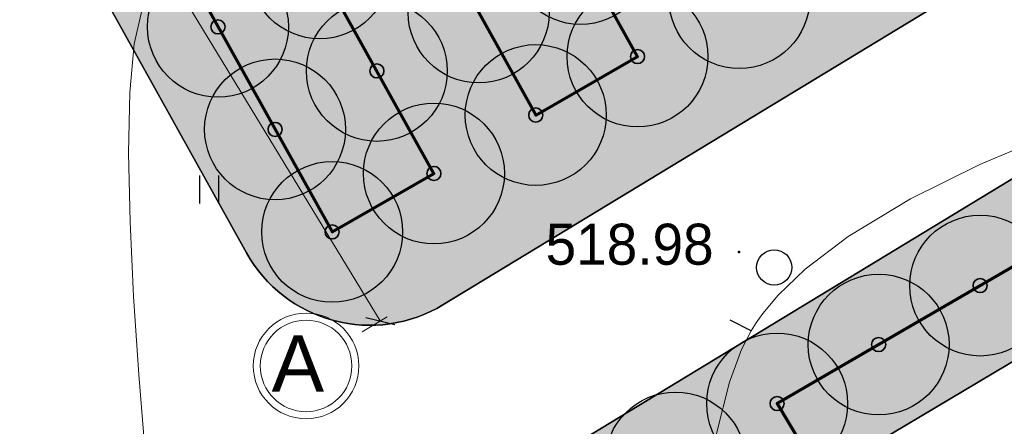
# Model space of a CAD drawing. Header units: millimetres. Extents: x -76021 to 1074922, y 19208 to 400534.
# Tile 34 of 108: x 132966 to 153931, y 183114 to 191779. Entities that reach past the tile are written whole.
import ezdxf

# ---------------------------------------------------------------- set-up
doc = ezdxf.new("R2010")
doc.units = ezdxf.units.MM
doc.layers.get('Defpoints').update_dxf_attribs({"color": 4, "lineweight": 30})
for name, color, linetype in [('(004) Точки рельефа', 7, 'Continuous'), ('(031) Горизонтали', 42, 'Continuous'), ('(036) Растительность', 7, 'Continuous'), ('(038) Деревья', 7, 'Continuous'), ('os', 3, 'Continuous')]:
    doc.layers.add(name, color=color, linetype=linetype)
doc.layers.add('(042) Бергштрих', color=32, linetype='Continuous', lineweight=30)
doc.layers.add('В3', color=5, linetype='производственный водопровод', lineweight=50)
doc.styles.add('BLACK', font='tahomabd.ttf')
doc.styles.add('D-431', font='txt')
doc.styles.get("Standard").update_dxf_attribs({"font": 'arial.ttf'})
doc.linetypes.add('производственный водопровод', pattern='A,5,-0.5,["В3",Standard,S=0.7,R=0,X=0,Y=-0.35],-2', length=7.5)
doc.dimstyles.new('genplan dimension', dxfattribs={"dimtxt": 1100, "dimasz": 450, "dimexe": 450, "dimexo": 0, "dimgap": 80, "dimtad": 1, "dimlfac": 0.001, "dimtxsty": 'BLACK', "dimblk": 'OBLIQUE', "dimcen": 0, "dimclrd": 186, "dimclre": 186, "dimclrt": 186, "dimadec": 1, "dimazin": 0, "dimtfac": 1, "dimtmove": 0, "dimatfit": 3, "dimldrblk": 'OBLIQUE', "dimfxl": 1, "dimlwd": 9, "dimlwe": 9, "dimarcsym": 0})

# ---------------------------------------------------------------- blocks, each defined once
blk = doc.blocks.new('_OBLIQUE')
at = {"color": 0, "linetype": 'ByBlock'}
blk.add_line((-0.5, -0.5), (0.5, 0.5), dxfattribs=at)
blk = doc.blocks.new('*D291')
at = {"color": 186, "lineweight": 9, "transparency": 16777216}
for p, q in [((2251645.221504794, -569647.9999978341), (2251243.650257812, -569892.0302365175)), ((2251628.211519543, -569658.3367706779), (2280354.331659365, -616929.4616431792)), ((2280500.783779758, -616840.4643701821), (2279969.770397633, -617163.1551090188))]:
    blk.add_line(p, q, dxfattribs=at)
at = {"layer": 'Defpoints', "color": 0, "transparency": 16777216}
for p in [(2251645.221504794, -569647.9999978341), (2280354.331659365, -616929.4616431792), (2280500.783779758, -616840.4643701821)]:
    blk.add_point(p, dxfattribs=at)
at = {"color": 186, "lineweight": 9, "transparency": 16777216, "xscale": 449.9999999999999, "yscale": 449.9999999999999, "zscale": 449.9999999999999}
for p, rotation in [((2251628.211519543, -569658.3367706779), 121.286569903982), ((2280354.331659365, -616929.4616431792), 301.286569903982)]:
    blk.add_blockref('_OBLIQUE', p, dxfattribs=dict(at, rotation=rotation))
at = {"color": 186, "transparency": 16777216, "insert": (2266656.237441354, -592889.8070893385), "char_height": 1100, "attachment_point": 5, "rotation": 301.286569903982, "style": 'BLACK'}
blk.add_mtext('55,32', dxfattribs=at)
blk = doc.blocks.new('d')
at = {"layer": '(038) Деревья'}
blk.add_ellipse((0, 0), major_axis=(0.2651650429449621, 0.2651650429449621), ratio=0.9999999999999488, start_param=5.497787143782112, end_param=11.7809724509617, dxfattribs=at)
blk = doc.blocks.new('I04010')
for p, q in [((-0.4122729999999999, 0.0071460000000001), (-0.4122729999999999, 1.207145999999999)), ((0.3877269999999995, 1.207145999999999), (0.3877269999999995, 0.0071460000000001))]:
    blk.add_line(p, q)
blk = doc.blocks.new('A$C05d28b1e')
at = {"layer": '(004) Точки рельефа', "color": 7, "linetype": 'ByBlock', "lineweight": -2}
blk.add_point((-126466.3526212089, -17899.94638079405), dxfattribs=at)
at = {"layer": '(031) Горизонтали', "color": 42, "linetype": 'Continuous', "lineweight": 0, "ltscale": 600}
for points in [[(-137671.7636363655, -34519.53333333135), (-137700.7898528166, -34162.87359389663), (-137771.4934744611, -33654.90842600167), (-137873.522603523, -33016.07688520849), (-137996.525342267, -32266.81802719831), (-138130.1497929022, -31427.57090754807), (-138264.0440576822, -30518.77458184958), (-138387.856238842, -29560.86810572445), (-138491.2344386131, -28574.29053479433), (-138571.3402181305, -27748.78265994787), (-138684.5729067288, -26636.97442752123), (-138819.7266824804, -25297.73872603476), (-138965.5957234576, -23789.94844409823), (-139110.9742077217, -22172.47647020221), (-139244.6563133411, -20504.19569294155), (-139355.4362183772, -18843.97900085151), (-139432.1081009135, -17250.69928249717), (-139463.4661390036, -15783.22942641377), (-139438.3045107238, -14500.4423211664), (-139345.4173941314, -13461.21085530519), (-139173.5989672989, -12724.40791739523)], [(-127130.7453175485, -37409.1528647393), (-127133.9771999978, -36125.85315170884), (-127177.9496584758, -34577.95322163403), (-127242.6093944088, -32830.07604189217), (-127307.9031092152, -30946.84457990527), (-127353.7775043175, -28992.88180308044), (-127360.1792811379, -27032.81067876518), (-127307.0551410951, -25131.2541743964), (-127174.3517856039, -23352.8352573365), (-126942.0159160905, -21762.17689500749), (-126670.9359937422, -20668.26443864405), (-126411.1815947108, -19973.73504959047), (-126208.7272865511, -19578.42495264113), (-126098.2334406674, -19402.63370409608), (-125956.9613172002, -19205.31093712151), (-125634.4300946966, -18819.74340042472), (-125059.0261956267, -18264.1163456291), (-124144.2301877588, -17565.78079319), (-122813.6979050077, -16761.34130398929), (-121340.3715583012, -16033.21820561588), (-119793.9209278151, -15381.6553080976)]]:
    blk.add_lwpolyline(points, dxfattribs=at)
at = {"layer": '(042) Бергштрих', "color": 32, "linetype": 'Continuous', "lineweight": 30, "ltscale": 600}
blk.add_line((-126208.7272865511, -19578.42495264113), (-126653.7588328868, -19350.50627686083), dxfattribs=at)
at = {"layer": '(036) Растительность', "linetype": 'Continuous', "xscale": 500, "yscale": 500, "zscale": 500}
blk.add_blockref('I04010', (-137741.2339687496, -16866.94265660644), dxfattribs=at)
at = {"layer": '(038) Деревья', "linetype": 'Continuous', "xscale": 1000, "yscale": 1000, "zscale": 1000}
blk.add_blockref('d', (-125714.7416303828, -18225.52725109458), dxfattribs=at)
at = {"layer": '(004) Точки рельефа', "linetype": 'ByBlock', "insert": (-130584.5383469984, -17736.94304284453), "char_height": 875, "attachment_point": 4, "style": 'D-431'}
blk.add_mtext('518.98', dxfattribs=at)
blk = doc.blocks.new('фонтан разбрызгиватель')
h = blk.add_hatch(color=256)
h.dxf.hatch_style = 1
h.set_gradient(color1=(0, 0, 255), color2=(0, 0, 255), tint=1)
h.paths.add_polyline_path([(150, 3.552713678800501e-15, 1), (-150, 0, 1)])
at = {"lineweight": 35}
blk.add_circle((0, 0), 150, dxfattribs=at)
blk = doc.blocks.new('A$C2cdd6916')
at = {"layer": 'os', "color": 0, "lineweight": 0}
for radius in [1125, 975]:
    blk.add_circle((-32467.41468357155, -56348.60822263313), radius, dxfattribs=at)
at = {"ltscale": 50}
blk.add_text('A', height=1200, dxfattribs=at).set_placement((-33201.63331257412, -56896.86730097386))
dim = blk.add_linear_dim(base=(-30888.11005657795, -55388.88292354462), p1=(-59597.22021114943, -8107.421278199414), p2=(-30741.65793618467, -55299.88565054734), angle=121.2865699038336, dimstyle='genplan dimension')
dim.commit()
dim.dimension.update_dxf_attribs({"geometry": '*D291', "text_midpoint": (-44586.2042745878, -31349.22836970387), "insert": (-2311242.441715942, 561540.5787196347)})

msp = doc.modelspace()

# ---------------------------------------------------------------- block references
at = {"color": 5, "lineweight": 50}
msp.add_blockref('A$C05d28b1e', (274748.0189126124, 204725.4916361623), dxfattribs=at)

# ---------------------------------------------------------------- next in the draw order: hatches: boundary and pattern name
at = {"true_color": 0xbdffbd, "transparency": 33554687}
h = msp.add_hatch(color=254, dxfattribs=at)
h.dxf.hatch_style = 1
h.paths.add_polyline_path([(214820.8800540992, 216948.7253162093), (217126.1156239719, 218322.0207615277), (215603.6625730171, 220877.6346598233), (209171.3314113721, 217045.7091063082), (215496.6642266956, 206427.9048698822), (221928.9953883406, 210259.8304233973), (220406.5423373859, 212815.4443216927), (218101.3067675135, 211442.1488763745)], flags=16)
h.paths.add_polyline_path([(224023.6489053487, 225893.6638374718), (217321.8775845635, 221901.2249949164), (218844.3306355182, 219345.6110966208), (221149.5662053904, 220718.9065419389), (224429.9929188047, 215212.3301021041), (222124.7573489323, 213839.0346567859), (223647.210399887, 211283.4207584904), (230348.9817206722, 215275.8596010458)], flags=16)
h.paths.add_polyline_path([(198145.9180665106, 256389.507595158), (196714.6222119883, 258810.6963092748), (195945.5755586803, 258343.3554829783), (195452.2226863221, 259155.207035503), (180753.4366827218, 250222.9234517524), (181792.0743087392, 248513.7622885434), (184954.0224606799, 250435.2418966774), (185778.5186348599, 249078.4675946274)], flags=17)
h.paths.add_polyline_path([(112361.9479704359, 220188.4503307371), (111031.9257359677, 219380.2110810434), (111784.9358170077, 218141.0728544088), (110930.4036978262, 217621.7834914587), (111501.6587876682, 216681.7376184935), (112356.2343066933, 217201.0533550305), (113109.2443877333, 215961.9151283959), (114308.0171651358, 216690.3955891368)], flags=17)
h.paths.add_polyline_path([(105307.4471395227, 232868.8987692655), (103501.6980646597, 231771.5657776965), (104254.7081456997, 230532.427551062), (103400.2809094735, 230013.2019242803), (108385.7459097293, 221809.2211079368), (109240.2780289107, 222328.510470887), (109993.2881099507, 221089.3722442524), (111388.9133730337, 221937.4777016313)], flags=17)
h.paths.add_polyline_path([(156979.3206527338, 232925.0673546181), (156752.8632677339, 233297.7210673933), (159914.8114196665, 235219.2006755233), (158876.1737936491, 236928.3618387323), (144177.3877900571, 227996.0782549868), (144670.7406624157, 227184.2267024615), (143901.6940091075, 226716.8858761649), (144568.74273966, 225588.5022138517)], flags=17)
h.paths.add_polyline_path([(142502.740888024, 224367.1765615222), (141850.5488729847, 225470.4285141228), (141081.5022196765, 225003.087687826), (140588.1493473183, 225814.9392403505), (140331.7751728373, 225659.143596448), (141058.82151105, 224462.7307822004), (136016.7960795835, 221398.7497854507), (135886.9663763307, 221612.3949308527), (132969.5134724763, 219839.4922793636), (133454.8570661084, 219018.4821243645)], flags=17)
edge = h.paths.add_edge_path(flags=17)
edge.add_line((209900.1426716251, 266779.7772694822), (204300.5454405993, 276526.4190539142))
edge.add_line((204300.5454405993, 276526.4190539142), (202947.913577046, 275704.4401920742))
edge.add_line((202947.913577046, 275704.4401920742), (208270.9314103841, 266944.9892306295))
edge.add_line((208270.9314103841, 266944.9892306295), (204339.8607350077, 264556.1226907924))
edge.add_line((204339.8607350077, 264556.1226907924), (205066.9070732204, 263359.7098765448))
edge.add_line((205066.9070732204, 263359.7098765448), (200024.8816417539, 260295.7288797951))
edge.add_line((200024.8816417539, 260295.7288797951), (199297.8353035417, 261492.1416940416))
edge.add_line((199297.8353035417, 261492.1416940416), (199041.4611290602, 261336.3460501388))
edge.add_line((199041.4611290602, 261336.3460501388), (199534.8140014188, 260524.4944976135))
edge.add_line((199534.8140014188, 260524.4944976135), (198765.7673481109, 260057.1536713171))
edge.add_line((198765.7673481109, 260057.1536713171), (200211.9199181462, 257610.8332474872))
edge.add_line((200211.9199181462, 257610.8332474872), (208825.5364367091, 262702.8087484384))
edge.add_arc((207298.8793712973, 265285.3110629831), 2999.999999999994, 300.5896344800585, 389.8780372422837)
edge = h.paths.add_edge_path(flags=17)
edge.add_line((103051.5675112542, 200547.2891192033), (115708.5556294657, 208238.79553633))
edge.add_arc((114150.5991936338, 210802.5372830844), 3000.000000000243, 301.2865698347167, 389.0884551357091)
edge.add_line((116772.209793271, 212261.0152101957), (115281.051762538, 214941.3682182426))
edge.add_line((115281.051762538, 214941.3682182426), (114147.8820137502, 214252.7539651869))
edge.add_line((114147.8820137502, 214252.7539651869), (114900.8920947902, 213013.6157385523))
edge.add_line((114900.8920947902, 213013.6157385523), (114046.3165757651, 212494.3000020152))
edge.add_line((114046.3165757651, 212494.3000020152), (114409.7896270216, 211896.176067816))
edge.add_line((114409.7896270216, 211896.176067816), (101761.8205277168, 204210.1503833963))
edge.add_line((101761.8205277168, 204210.1503833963), (101398.4063783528, 204808.1773898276))
edge.add_line((101398.4063783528, 204808.1773898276), (100543.8077135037, 204288.847587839))
edge.add_line((100543.8077135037, 204288.847587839), (99790.79763168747, 205527.985815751))
edge.add_line((99790.79763168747, 205527.985815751), (97397.99005966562, 204073.9041161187))
edge.add_line((97397.99005966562, 204073.9041161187), (98929.8693286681, 201553.0744301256))
edge.add_arc((101493.6110754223, 203111.0308659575), 3000.000000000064, 211.2865698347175, 301.2865698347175)
h.paths.add_polyline_path([(97999.14992540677, 208476.2852043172), (98853.7485902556, 208995.6150063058), (98282.49350041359, 209935.660879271), (97427.85143572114, 209416.3047036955), (96674.8413539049, 210655.4429316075), (94282.07718811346, 209201.3876094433), (96359.35243577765, 205783.0652806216), (98752.16000567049, 207237.1469789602)], flags=17)
h.paths.add_polyline_path([(90752.37071206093, 222327.0793120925), (89897.62376441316, 221807.6594003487), (89144.61368259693, 223046.7976282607), (86751.95441519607, 221592.8060516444), (93243.43956422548, 210910.5487739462), (95636.20372788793, 212364.6040948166), (94883.19364762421, 213603.7423201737), (95737.83571231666, 214123.0984957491)], flags=17)
edge = h.paths.add_edge_path(flags=17)
edge.add_line((100492.1544576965, 234798.7562548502), (100855.6231213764, 234200.6395407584))
edge.add_line((100855.6231213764, 234200.6395407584), (101710.0503576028, 234719.8651675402))
edge.add_line((101710.0503576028, 234719.8651675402), (102463.0604386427, 233480.7269409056))
edge.add_line((102463.0604386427, 233480.7269409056), (104334.4125421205, 234617.9261401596))
edge.add_line((104334.4125421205, 234617.9261401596), (103714.5570330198, 235732.114941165))
edge.add_arc((101092.9464333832, 234273.6370140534), 2999.999999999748, 29.08845513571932, 121.286569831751)
edge.add_line((99534.98999768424, 236837.378760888), (85997.6410544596, 228610.8871751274))
edge.add_arc((87555.59749015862, 226047.1454282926), 2999.999999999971, 121.2865698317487, 211.2865698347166)
edge.add_line((84991.85574340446, 224489.1889924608), (85713.3167913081, 223301.9672161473))
edge.add_line((85713.3167913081, 223301.9672161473), (88105.97605657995, 224755.9587914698))
edge.add_line((88105.97605657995, 224755.9587914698), (87352.96597631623, 225995.0970168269))
edge.add_line((87352.96597631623, 225995.0970168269), (88207.712923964, 226514.5169285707))
edge.add_line((88207.712923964, 226514.5169285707), (87844.1853583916, 227112.7305704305))
edge.add_line((87844.1853583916, 227112.7305704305), (100492.1544576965, 234798.7562548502))
edge = h.paths.add_edge_path(flags=17)
edge.add_line((206429.5260647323, 217740.3337827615), (224718.2735818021, 228635.4691841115))
edge.add_line((224718.2735818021, 228635.4691841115), (228392.671244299, 222467.5668450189))
edge.add_line((228392.671244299, 222467.5668450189), (233629.6400466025, 225476.2868388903))
edge.add_line((233629.6400466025, 225476.2868388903), (230763.0187299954, 230465.9191189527))
edge.add_arc((228161.7554297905, 228971.4529122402), 2999.999999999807, 29.87803724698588, 120.0993965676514)
edge.add_line((226657.2505534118, 231566.9230193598), (203230.4818343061, 217987.2298150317))
edge.add_arc((204734.9867106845, 215391.759707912), 2999.999999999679, 120.0993965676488, 209.6273998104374)
edge.add_line((202127.2108544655, 213908.6868561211), (205080.5429171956, 208715.6661361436))
edge.add_line((205080.5429171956, 208715.6661361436), (210103.8834394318, 211572.4990714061))
edge.add_line((210103.8834394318, 211572.4990714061), (206429.5260647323, 217740.3337827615))
edge = h.paths.add_edge_path(flags=17)
edge.add_line((215489.0996818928, 196338.8022293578), (220126.3913766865, 198832.9888262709))
edge.add_arc((218705.3361244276, 201475.0717110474), 3000.000000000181, 298.2737704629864, 330.6005223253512)
edge.add_line((221318.9909833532, 200002.384276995), (224444.8141732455, 205549.945001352))
edge.add_arc((227058.4690321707, 204077.2575672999), 2999.999999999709, 120.9636571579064, 150.6005223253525, ccw=False)
edge.add_line((225514.9862276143, 206649.7390214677), (237068.7907628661, 213581.994489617))
edge.add_arc((235525.3079583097, 216154.4759437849), 2999.99999999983, 300.9636571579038, 389.8780372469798)
edge.add_line((238126.5712585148, 217648.9421504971), (236200.48088148, 221001.4891590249))
edge.add_line((236200.48088148, 221001.4891590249), (234625.9508510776, 223742.1113054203))
edge.add_line((234625.9508510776, 223742.1113054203), (229416.3894048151, 220749.137263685))
edge.add_line((229416.3894048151, 220749.137263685), (233090.787067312, 214581.2349245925))
edge.add_line((233090.787067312, 214581.2349245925), (214802.0395502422, 203686.0995232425))
edge.add_line((214802.0395502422, 203686.0995232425), (211127.6821755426, 209853.9342345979))
edge.add_line((211127.6821755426, 209853.9342345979), (206069.258151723, 206977.1488986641))
edge.add_line((206069.258151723, 206977.1488986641), (211460.2685734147, 197497.8122623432))
edge.add_arc((214068.0444296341, 198980.885114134), 2999.99999999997, 209.6273998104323, 298.2737704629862)
edge = h.paths.add_edge_path(flags=17)
edge.add_line((194192.9728349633, 196985.9511812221), (199241.3180521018, 187599.8654020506))
edge.add_line((199241.3180521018, 187599.8654020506), (206679.6983444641, 191600.6291342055))
edge.add_arc((205258.6430922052, 194242.7120189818), 3000.000000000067, 298.2737704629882, 389.6273998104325)
edge.add_line((207866.4189484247, 195725.7848707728), (202800.9094800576, 204632.7736779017))
edge.add_line((202800.9094800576, 204632.7736779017), (195139.3172180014, 200275.5358968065))
edge.add_arc((192052.2705328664, 199382.7002930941), 3213.566967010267, -6.30961949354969e-12, 16.13092597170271, ccw=False)
edge.add_arc((192052.2705328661, 199382.7002930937), 3213.566967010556, 311.77024430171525, 359.9999999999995, ccw=False)
edge = h.paths.add_edge_path(flags=17)
edge.add_line((190745.2686859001, 183030.2299659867), (197920.2766097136, 186889.3377759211))
edge.add_line((197920.2766097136, 186889.3377759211), (192871.9313925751, 196275.4235550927))
edge.add_arc((192052.2705328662, 199382.7002930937), 3213.566967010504, 223.1238736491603, 284.77729662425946, ccw=False)
edge.add_line((189706.7602736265, 197185.9767612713), (182063.1853497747, 192838.9856526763))
edge.add_line((182063.1853497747, 192838.9856526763), (186682.1305488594, 184251.2575985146))
edge.add_arc((189324.2134336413, 185672.3128507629), 2999.999999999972, 208.2737704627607, 298.2737704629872)
edge = h.paths.add_edge_path(flags=17)
edge.add_line((189911.5682307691, 201779.4494049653), (188415.0981299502, 204561.7465990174))
edge.add_line((188415.0981299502, 204561.7465990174), (188128.9854640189, 204387.8792151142))
edge.add_line((188128.9854640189, 204387.8792151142), (185951.4586267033, 207971.1735315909))
edge.add_line((185951.4586267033, 207971.1735315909), (179296.8900734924, 204113.7487009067))
edge.add_arc((180801.3949498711, 201518.2785937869), 2999.999999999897, 120.0993965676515, 208.273770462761)
edge.add_line((178159.3120650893, 200097.2233415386), (181352.4593855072, 194160.3958532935))
edge.add_line((181352.4593855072, 194160.3958532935), (188965.223847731, 198489.864689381))
edge.add_arc((192052.2705328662, 199382.7002930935), 3213.566967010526, 179.9999999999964, 196.1309259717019, ccw=False)
edge.add_arc((192052.2705328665, 199382.7002930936), 3213.566967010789, 131.7702443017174, 179.9999999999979, ccw=False)
edge = h.paths.add_edge_path(flags=17)
edge.add_line((202059.3730541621, 205936.6616060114), (198690.90197442, 211859.6461333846))
edge.add_arc((196083.1261182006, 210376.5732815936), 3000.000000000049, 29.62739981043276, 120.0993965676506)
edge.add_line((194578.6212418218, 212972.0433887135), (194085.6776655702, 212686.3009283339))
edge.add_line((194085.6776655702, 212686.3009283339), (196162.0429310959, 209269.4760573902))
edge.add_line((196162.0429310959, 209269.4760573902), (189698.7432330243, 205341.8029981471))
edge.add_line((189698.7432330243, 205341.8029981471), (191232.6096731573, 202489.9770310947))
edge.add_arc((192052.2705328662, 199382.7002930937), 3213.566967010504, 43.123873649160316, 104.77729662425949, ccw=False)
edge.add_line((194397.7807921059, 201579.4238249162), (202059.3730541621, 205936.6616060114))
edge = h.paths.add_edge_path(flags=17)
edge.add_line((164213.3013144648, 219576.7748846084), (163356.425273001, 220986.8328442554))
edge.add_line((163356.425273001, 220986.8328442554), (167159.3088611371, 223297.8015621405))
edge.add_line((167159.3088611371, 223297.8015621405), (163861.6343985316, 228724.3882553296))
edge.add_line((163861.6343985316, 228724.3882553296), (160699.6862465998, 226802.9086471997))
edge.add_line((160699.6862465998, 226802.9086471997), (159056.7495894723, 229506.492127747))
edge.add_line((159056.7495894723, 229506.492127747), (146556.0182203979, 222116.6323936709))
edge.add_arc((148266.2624116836, 219651.8677383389), 3000.000000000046, 124.7559020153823, 210.589634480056)
edge.add_line((145683.7600971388, 218125.2106729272), (151374.6735680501, 208498.4270661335))
edge.add_line((151374.6735680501, 208498.4270661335), (153745.9948775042, 209939.4518146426))
edge.add_line((153745.9948775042, 209939.4518146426), (152291.9022010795, 212332.2774431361))
edge.add_line((152291.9022010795, 212332.2774431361), (164213.3013144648, 219576.7748846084))
h.paths.add_polyline_path([(183974.4349599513, 211224.52386795), (183689.6048947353, 211693.2344878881), (183143.5248591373, 212591.8527985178), (182972.6087428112, 212487.9890359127), (183388.0637932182, 211804.3245706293), (176636.8771985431, 207701.7059478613), (176221.4221481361, 208385.3704131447), (172290.3514727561, 205996.5038733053), (172082.6239475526, 206338.3361059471), (160289.4119214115, 199171.7364864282), (158835.3192449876, 201564.5621149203), (156421.9761094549, 200098.0011849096), (158829.7007375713, 195944.3574203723)], flags=17)
edge = h.paths.add_edge_path(flags=17)
edge.add_line((138322.9200418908, 217249.6019040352), (127699.7112266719, 210969.6474955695))
edge.add_arc((129226.3682920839, 208387.1451810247), 3000.00000000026, 120.5896344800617, 209.0884551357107)
edge.add_line((126604.7576924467, 206928.6672539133), (137798.0282308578, 186808.7901254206))
edge.add_arc((140419.6388304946, 188267.268052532), 2999.999999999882, 209.0884551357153, 301.2865699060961)
edge.add_line((141977.5952695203, 185703.5263077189), (155410.6444996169, 193866.6361787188))
edge.add_line((155410.6444996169, 193866.6361787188), (153002.9198715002, 198020.2799432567))
edge.add_line((153002.9198715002, 198020.2799432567), (151998.6745921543, 197410.0116108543))
edge.add_line((151998.6745921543, 197410.0116108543), (146909.3502246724, 205784.9013105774))
edge.add_line((146909.3502246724, 205784.9013105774), (147956.0983411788, 206420.9981293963))
edge.add_line((147956.0983411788, 206420.9981293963), (142240.4236777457, 216089.667919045))
edge.add_arc((139657.9213632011, 214563.0108536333), 2999.99999999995, 30.58963448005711, 116.4233669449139)
edge = h.paths.add_edge_path(flags=17)
edge.add_line((196998.758207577, 251064.703188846), (187855.9475715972, 245659.8923677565))
edge.add_line((187855.9475715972, 245659.8923677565), (188900.8454395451, 243940.4294764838))
edge.add_line((188900.8454395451, 243940.4294764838), (185738.8972876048, 242018.9498683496))
edge.add_line((185738.8972876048, 242018.9498683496), (189036.5717502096, 236592.3631751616))
edge.add_line((189036.5717502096, 236592.3631751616), (192839.4553383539, 238903.3318930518))
edge.add_line((192839.4553383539, 238903.3318930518), (193696.3313798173, 237493.2739334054))
edge.add_line((193696.3313798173, 237493.2739334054), (204596.1777995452, 244108.0986252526))
edge.add_line((204596.1777995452, 244108.0986252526), (201107.9187848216, 250008.8586474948))
edge.add_arc((198525.4164702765, 248482.201582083), 3000.000000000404, 30.5896344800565, 120.5896610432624)
edge = h.paths.add_edge_path(flags=17)
edge.add_arc((212280.8176183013, 256613.7646137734), 2999.9999999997, 29.87803724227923, 120.5896344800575)
edge.add_line((210754.1605528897, 259196.2669283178), (205607.1004533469, 256153.5607813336))
edge.add_arc((207133.7575187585, 253571.058466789), 2999.99999999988, 120.589634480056, 210.5896344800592)
edge.add_line((204551.255204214, 252044.4014013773), (208039.514218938, 246143.6413791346))
edge.add_line((208039.514218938, 246143.6413791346), (209464.3959163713, 243798.8847494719))
edge.add_line((209464.3959163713, 243798.8847494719), (213908.4678224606, 246499.4962504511))
edge.add_line((213908.4678224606, 246499.4962504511), (215414.1784507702, 244021.7291597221))
edge.add_line((215414.1784507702, 244021.7291597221), (221098.7118912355, 247287.5819956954))
edge.add_line((221098.7118912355, 247287.5819956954), (214882.0809186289, 258108.2308202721))
edge = h.paths.add_edge_path(flags=17)
edge.add_line((225781.4275314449, 239136.8614991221), (223091.3334999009, 243819.2309285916))
edge.add_line((223091.3334999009, 243819.2309285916), (217492.0815616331, 240602.3736414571))
edge.add_line((217492.0815616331, 240602.3736414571), (218997.7921899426, 238124.606550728))
edge.add_line((218997.7921899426, 238124.606550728), (214553.9731655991, 235424.148723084))
edge.add_line((214553.9731655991, 235424.148723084), (217362.4902366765, 230802.5095836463))
edge.add_line((217362.4902366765, 230802.5095836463), (224684.6691074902, 235046.9251854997))
edge.add_arc((223180.1642311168, 237642.395292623), 3000.000000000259, 300.0993965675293, 389.8780372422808)
h.paths.add_polyline_path([(213901.1204328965, 228796.0723935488), (212589.7435156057, 230954.0478425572), (201822.0281873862, 224410.6307986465), (202029.7557125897, 224068.7985660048), (198098.6850372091, 221679.9320261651), (198514.1400876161, 220996.2675608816), (191762.9534929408, 216893.6489381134), (191347.4984425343, 217577.3134033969), (191176.5823262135, 217473.4496407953), (192007.9564239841, 216105.3571661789)], flags=17)
h.paths.add_polyline_path([(220749.6149157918, 219078.2306395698), (222796.7955859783, 215641.8006164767), (218501.2580571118, 213082.8247787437), (216454.0773869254, 216519.2548018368)], flags=16)
edge = h.paths.add_edge_path(flags=17)
edge.add_line((126035.6612326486, 228965.7470213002), (124411.9581276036, 227979.0412765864))
edge.add_line((124411.9581276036, 227979.0412765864), (123678.8894279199, 229185.3643676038))
edge.add_line((123678.8894279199, 229185.3643676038), (116457.6880194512, 225168.0008190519))
edge.add_line((116457.6880194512, 225168.0008190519), (121741.4954621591, 215670.3695277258))
edge.add_arc((124363.1060617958, 217128.8474548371), 2999.999999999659, 209.0884551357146, 300.5896344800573)
edge.add_line((125889.7631272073, 214546.3451402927), (132421.8561402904, 218407.8192981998))
edge.add_line((132421.8561402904, 218407.8192981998), (131358.6790659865, 220206.2960598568))
edge.add_line((131358.6790659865, 220206.2960598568), (126035.6612326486, 228965.7470213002))
edge = h.paths.add_edge_path(flags=17)
edge.add_line((181938.3257366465, 178293.3791251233), (154215.0541750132, 163382.3023797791))
edge.add_arc((152793.9989227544, 166024.3852645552), 2999.999999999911, 209.0884551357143, 298.2737704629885, ccw=False)
edge.add_line((150172.3883231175, 164565.9073374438), (147155.1258125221, 169989.4295125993))
edge.add_line((147155.1258125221, 169989.4295125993), (155925.2097841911, 174868.4813036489))
edge.add_line((155925.2097841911, 174868.4813036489), (159609.9109477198, 168683.2833438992))
edge.add_line((159609.9109477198, 168683.2833438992), (174558.3815481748, 177588.51925921))
edge.add_line((174558.3815481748, 177588.51925921), (170873.947718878, 183773.2684674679))
edge.add_line((170873.947718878, 183773.2684674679), (179811.7554582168, 188580.505479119))
edge.add_line((179811.7554582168, 188580.505479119), (183159.3533691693, 182356.5172621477))
edge.add_arc((180517.2704843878, 180935.4620098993), 2999.999999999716, -61.72622953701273, 28.27377046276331, ccw=False)
edge = h.paths.add_edge_path(flags=17)
edge.add_line((143726.8553784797, 182085.8729428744), (170853.2707813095, 198570.284303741))
edge.add_arc((172411.2272203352, 196006.542558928), 2999.999999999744, 28.273794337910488, 121.2865699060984, ccw=False)
edge.add_line((175053.309512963, 197427.598912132), (178864.3852900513, 190341.8940689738))
edge.add_line((178864.3852900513, 190341.8940689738), (169849.3746297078, 185493.1331456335))
edge.add_line((169849.3746297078, 185493.1331456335), (166164.9408004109, 191677.8823538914))
edge.add_line((166164.9408004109, 191677.8823538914), (151216.4701999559, 182772.6464385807))
edge.add_line((151216.4701999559, 182772.6464385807), (154901.1713634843, 176587.448478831))
edge.add_line((154901.1713634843, 176587.448478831), (146182.8071944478, 171737.1699123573))
edge.add_line((146182.8071944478, 171737.1699123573), (142663.2012178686, 178063.65327095))
edge.add_arc((145284.811817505, 179522.1311980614), 2999.999999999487, 121.28656990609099, 209.0884551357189, ccw=False)
h.paths.add_polyline_path([(165470.3161239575, 188936.0770072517), (160573.4033410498, 186018.8445522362), (162108.7888436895, 183441.5220349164), (164428.3791092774, 184823.3689872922), (167703.8681815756, 179325.0809503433), (165384.2779159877, 177943.2339979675), (166919.6634186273, 175365.9114806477), (171816.576201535, 178283.1439356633)], flags=16)
h.paths.add_polyline_path([(163666.0629044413, 176919.6436628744), (161346.4726388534, 175537.7967104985), (158070.9835665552, 181036.0847474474), (160390.5738321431, 182417.9316998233), (158855.1883295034, 184995.254217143), (153958.2755465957, 182078.0217621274), (160304.5356241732, 171425.0886905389), (165201.448407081, 174342.3211455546)], flags=16)
h.paths.add_polyline_path([(164011.6043034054, 183178.2857793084), (159716.066774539, 180619.3099415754), (161763.2474447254, 177182.8799184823), (166058.7849735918, 179741.8557562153)], flags=16)
edge = h.paths.add_edge_path()
edge.add_arc((140227.1149719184, 162323.7074873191), 3000.000000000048, 15.94914245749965, 119.0884551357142)
edge.add_line((138768.637044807, 164945.3180869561), (136829.4704326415, 163866.5035211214))
edge.add_line((136829.4704326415, 163866.5035211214), (119327.7353073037, 195325.8307167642))
edge.add_line((119327.7353073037, 195325.8307167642), (121949.345906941, 196784.308643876))
edge.add_arc((120490.8679798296, 199405.9192435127), 2999.999999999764, 299.0884551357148, 389.0884551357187)
edge.add_line((123112.4785794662, 200864.3971706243), (121394.1241307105, 203953.1351988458))
edge.add_arc((118772.5135310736, 202494.6572717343), 2999.999999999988, 29.08845513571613, 121.2865698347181)
edge.add_line((117214.5570952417, 205058.3990184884), (105296.4736441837, 197815.9164872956))
edge.add_arc((101661.2419605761, 203797.9805630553), 6999.999999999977, 219.1121955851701, 301.28656983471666, ccw=False)
edge.add_line((96229.85692333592, 199382.0937237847), (151545.0957390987, 115300.0917611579))
edge.add_line((151545.0957390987, 115300.0917611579), (188931.7371165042, 63929.74618648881))
edge.add_line((188931.7371165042, 63929.74618648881), (189915.2989301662, 64787.52197525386))
edge.add_line((189915.2989301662, 64787.52197525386), (169182.6885089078, 93274.73887317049))
edge.add_line((169182.6885089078, 93274.73887317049), (148747.3285322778, 143403.5520653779))
edge.add_line((148747.3285322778, 143403.5520653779), (143111.6329168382, 163148.0594906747))
edge = h.paths.add_edge_path(flags=17)
edge.add_line((175632.1568957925, 273670.0737452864), (178792.1255034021, 272898.9716775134))
edge.add_line((178792.1255034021, 272898.9716775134), (179563.227571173, 276058.9402851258))
edge.add_line((179563.227571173, 276058.9402851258), (182723.1961787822, 275287.8382173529))
edge.add_line((182723.1961787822, 275287.8382173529), (183494.2982465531, 278447.8068249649))
edge.add_line((183494.2982465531, 278447.8068249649), (186654.2668541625, 277676.704757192))
edge.add_line((186654.2668541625, 277676.704757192), (187425.3689219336, 280836.6733648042))
edge.add_line((187425.3689219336, 280836.6733648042), (190585.3375295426, 280065.5712970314))
edge.add_line((190585.3375295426, 280065.5712970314), (191356.4395973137, 283225.5399046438))
edge.add_line((191356.4395973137, 283225.5399046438), (198084.5022487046, 281583.7441570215))
edge.add_line((198084.5022487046, 281583.7441570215), (199027.0565388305, 282156.5235831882))
edge.add_line((199027.0565388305, 282156.5235831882), (200507.1151559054, 279720.9689256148))
edge.add_line((200507.1151559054, 279720.9689256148), (201958.5073806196, 280602.9633256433))
edge.add_line((201958.5073806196, 280602.9633256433), (196948.466709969, 289323.4247673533))
edge.add_arc((194347.2034096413, 287828.9585608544), 2999.999999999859, 29.87803724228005, 120.0548210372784)
edge.add_line((192844.7182375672, 290425.5983717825), (161940.6008860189, 272543.650370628))
edge.add_arc((163443.0860580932, 269947.0105596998), 3000.000000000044, 120.0548210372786, 211.2865699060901)
edge.add_line((160879.3443132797, 268389.0541206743), (163966.9089127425, 263308.2199874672))
edge.add_line((163966.9089127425, 263308.2199874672), (164992.405610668, 263931.4025630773))
edge.add_line((164992.405610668, 263931.4025630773), (166082.9751179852, 262136.7833417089))
edge.add_line((166082.9751179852, 262136.7833417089), (166128.2197974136, 262164.2780142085))
edge.add_line((166128.2197974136, 262164.2780142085), (167770.0155450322, 268892.3406656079))
edge.add_line((167770.0155450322, 268892.3406656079), (170929.9841526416, 268121.238597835))
edge.add_line((170929.9841526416, 268121.238597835), (171701.0862204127, 271281.2072054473))
edge.add_line((171701.0862204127, 271281.2072054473), (174861.0548280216, 270510.1051376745))
edge.add_line((174861.0548280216, 270510.1051376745), (175632.1568957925, 273670.0737452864))
edge = h.paths.add_edge_path(flags=17)
edge.add_line((123057.3584845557, 235990.6098385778), (124699.1542321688, 242718.6724899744))
edge.add_line((124699.1542321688, 242718.6724899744), (127859.1228397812, 241947.5704222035))
edge.add_line((127859.1228397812, 241947.5704222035), (128630.2249075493, 245107.539029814))
edge.add_line((128630.2249075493, 245107.539029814), (131790.1935151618, 244336.4369620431))
edge.add_line((131790.1935151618, 244336.4369620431), (132561.2955829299, 247496.4055696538))
edge.add_line((132561.2955829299, 247496.4055696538), (135721.2641905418, 246725.3035018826))
edge.add_line((135721.2641905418, 246725.3035018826), (136492.3662583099, 249885.2721094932))
edge.add_line((136492.3662583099, 249885.2721094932), (139652.3348659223, 249114.1700417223))
edge.add_line((139652.3348659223, 249114.1700417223), (140423.4369336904, 252274.1386493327))
edge.add_line((140423.4369336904, 252274.1386493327), (143583.4055413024, 251503.0365815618))
edge.add_line((143583.4055413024, 251503.0365815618), (144354.5076090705, 254663.0051891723))
edge.add_line((144354.5076090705, 254663.0051891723), (147514.4762166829, 253891.9031214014))
edge.add_line((147514.4762166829, 253891.9031214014), (148285.578284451, 257051.8717290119))
edge.add_line((148285.578284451, 257051.8717290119), (155013.640935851, 255410.0759813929))
edge.add_line((155013.640935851, 255410.0759813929), (155058.8856152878, 255437.5706538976))
edge.add_line((155058.8856152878, 255437.5706538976), (153968.3161079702, 257232.189875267))
edge.add_line((153968.3161079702, 257232.189875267), (154993.8128058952, 257855.372450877))
edge.add_line((154993.8128058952, 257855.372450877), (151722.0079826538, 263239.3885864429))
edge.add_arc((149158.2662378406, 261681.432147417), 2999.999999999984, 31.28656990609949, 120.0548210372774)
edge.add_line((147655.7810657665, 264278.0719583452), (127050.7391705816, 252355.4441887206))
edge.add_line((127050.7391705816, 252355.4441887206), (110148.557772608, 242575.3904364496))
edge.add_arc((111651.0429446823, 239978.7506255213), 3000.000000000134, 120.0548210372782, 209.0884551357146)
edge.add_line((109029.4323450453, 238520.2726984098), (115485.3694013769, 226915.7412188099))
edge.add_line((115485.3694013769, 226915.7412188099), (122639.4869877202, 230895.7840936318))
edge.add_line((122639.4869877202, 230895.7840936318), (121971.1597064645, 231995.5700101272))
edge.add_line((121971.1597064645, 231995.5700101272), (123594.8628115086, 232982.2757548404))
edge.add_line((123594.8628115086, 232982.2757548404), (122114.8041944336, 235417.8304124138))
edge.add_line((122114.8041944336, 235417.8304124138), (123057.3584845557, 235990.6098385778))
edge = h.paths.add_edge_path(flags=17)
edge.add_arc((192052.2705328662, 199382.7002930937), 1697.05393394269, -180, 0, ccw=False)
edge.add_arc((192052.2705328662, 199382.7002930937), 1697.05393394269, 0, 180, ccw=False)
edge = h.paths.add_edge_path()
edge.add_line((194002.3969308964, 100264.8472664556), (182386.0377944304, 90725.1955109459))
edge.add_arc((180482.1004887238, 93043.60503817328), 3000.000000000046, 216.046620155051, 309.3937167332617, ccw=False)
edge.add_line((178056.4851077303, 91278.2750340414), (174519.7920753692, 96137.79534869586))
edge.add_arc((176945.4074563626, 97903.1253528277), 2999.999999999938, 129.3937167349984, 216.0466201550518, ccw=False)
edge.add_line((175041.4701505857, 100221.5348799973), (186386.6477079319, 109538.4853751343))
edge.add_arc((188290.5850137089, 107220.0758479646), 3000.00000000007, 39.393716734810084, 129.3937167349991, ccw=False)
edge.add_line((190608.9945408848, 109124.013153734), (194416.8691523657, 104487.194099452))
edge.add_arc((192098.4596251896, 102583.2567936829), 3000.000000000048, -50.60628326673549, 39.393716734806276, ccw=False)
h.paths.add_polyline_path([(225909.0974369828, 121284.1127244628), (227170.7738567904, 119739.0249970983), (227174.8170141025, 119742.3442395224)], flags=17)
edge = h.paths.add_edge_path()
edge.add_line((164910.9418021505, 145006.0709647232), (257456.2081396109, 212136.7389124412))
edge.add_line((257456.2081396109, 212136.7389124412), (211777.9208457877, 293532.0085986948))
edge.add_line((211777.9208457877, 293532.0085986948), (209083.0761358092, 291938.9398554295))
edge.add_line((209083.0761358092, 291938.9398554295), (206029.7620049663, 297103.9444845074))
edge.add_line((206029.7620049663, 297103.9444845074), (208840.8149549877, 298765.7102158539))
edge.add_line((208840.8149549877, 298765.7102158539), (203746.1376435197, 307844.0417010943))
edge.add_line((203746.1376435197, 307844.0417010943), (75953.59151628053, 230203.0577881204))
edge.add_line((75953.59151628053, 230203.0577881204), (95229.83590038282, 200902.1770030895))
edge.add_line((95229.83590038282, 200902.1770030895), (78625.25142780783, 228226.3469354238))
edge.add_line((78625.25142780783, 228226.3469354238), (77404.85222082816, 230234.6112962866))
edge.add_line((77404.85222082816, 230234.6112962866), (82147.77445123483, 233116.8307100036))
edge.add_line((82147.77445123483, 233116.8307100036), (83368.17366180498, 231108.5663432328))
edge.add_line((83368.17366180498, 231108.5663432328), (103750.0970635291, 243494.4272742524))
edge.add_line((103750.0970635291, 243494.4272742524), (190841.4046745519, 293887.7847859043))
edge.add_arc((194347.2034097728, 287828.9585606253), 7000.000000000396, 29.878037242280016, 120.05482104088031, ccw=False)
edge.add_line((200416.8177772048, 291316.0463757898), (232723.4201852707, 235083.2732043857))
edge.add_line((232723.4201852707, 235083.2732043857), (241594.922325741, 219641.56375895))
edge.add_arc((235525.3079583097, 216154.4759437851), 6999.999999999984, -59.036342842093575, 29.878037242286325, ccw=False)
edge.add_line((239126.7678356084, 210152.0192173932), (228480.3824426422, 203764.2130942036))
edge.add_arc((230023.8652471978, 201191.7316400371), 2999.999999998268, 120.9636571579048, 150.6005223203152)
edge.add_line((227410.2103884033, 202664.4190743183), (225088.4205453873, 198543.8180811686))
edge.add_arc((217247.4559690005, 202961.8803840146), 8999.999999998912, 298.2737704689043, 330.60052232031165, ccw=False)
edge.add_line((221510.621726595, 195035.6317301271), (158759.5676499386, 161284.7166788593))
edge.add_arc((160180.6229024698, 158642.6337942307), 2999.999999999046, 118.2737704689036, 165.4416731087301)
edge.add_line((157276.9461439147, 159396.7301288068), (154192.3388690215, 147519.331920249))
edge.add_arc((157096.0156275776, 146765.2355856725), 3000.000000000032, 165.4416731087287, 202.1786080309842)
edge.add_line((154317.9808545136, 145632.7503541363), (170267.5081430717, 106507.8768567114))
edge.add_arc((173045.5429161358, 107640.3620882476), 3000.000000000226, 202.1786080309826, 309.3937167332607)
edge.add_line((174949.4802218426, 105321.95256102), (183848.0646334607, 112629.6980780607))
edge.add_arc((181944.127327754, 114948.107605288), 2999.99999999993, 309.3937167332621, 399.3937167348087)
edge.add_line((184262.5368549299, 116852.0449110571), (182358.599549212, 119170.4544381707))
edge.add_line((182358.599549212, 119170.4544381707), (184450.9795166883, 120888.7704782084))
edge.add_line((184450.9795166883, 120888.7704782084), (164910.9418021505, 145006.0709647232))
h.paths.add_polyline_path([(232804.5179377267, 119188.7985941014), (230271.7811197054, 122278.0383425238), (230269.7595410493, 122276.3787213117)], flags=17)
edge = h.paths.add_edge_path()
edge.add_line((214580.1755717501, 86091.88017936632), (201888.8513756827, 101756.1528732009))
edge.add_line((201888.8513756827, 101756.1528732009), (198859.3895325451, 99077.57186931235))
edge.add_line((198859.3895325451, 99077.57186931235), (184472.6515712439, 87262.8140406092))
edge.add_arc((186376.588876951, 84944.40451338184), 3000.000000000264, 129.3937167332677, 216.046620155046)
edge.add_line((183950.9734959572, 83179.07450925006), (191895.9370879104, 72262.46070618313))
edge.add_line((191895.9370879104, 72262.46070618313), (196266.3734382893, 76016.19928271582))
edge.add_line((196266.3734382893, 76016.19928271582), (199133.6223135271, 72677.89309691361))
edge.add_line((199133.6223135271, 72677.89309691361), (214580.1755717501, 86091.88017936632))

# ---------------------------------------------------------------- next in the draw order: linework, layer by layer
for points in [[(225781.427531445, 239136.8614991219, -0.4130824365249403), (224684.6691074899, 235046.9251854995), (196161.6001885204, 218513.0817942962), (199815.9875421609, 212499.4955504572), (198690.9019744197, 211859.6461333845), (207866.4189484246, 195725.7848707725, -0.421150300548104), (206679.6983444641, 191600.6291342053), (190745.2686859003, 183030.2299659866, -0.4142135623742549), (186682.1305488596, 184251.2575985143), (178159.3120650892, 200097.2233415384, -0.4049115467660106), (179296.8900734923, 204113.7487009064), (181797.8148621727, 205563.4489034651), (179872.4481682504, 208731.7935655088), (155410.6444996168, 193866.6361787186), (141977.59526952, 185703.5263077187, -0.4254952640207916), (137798.0288200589, 186808.7890663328), (126604.7576924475, 206928.6672539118, -0.4065602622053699)], [(146182.8071944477, 171737.1699123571), (142663.2012178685, 178063.6532709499, -0.4030210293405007), (143726.8553784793, 182085.8729428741), (170853.2707813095, 198570.2843037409, -0.4296999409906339), (175053.3095129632, 197427.5989121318), (178864.3852900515, 190341.8940689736)], [(146182.8071944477, 171737.1699123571), (142663.2012178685, 178063.6532709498, -0.4030210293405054), (143726.8553784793, 182085.8729428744), (170853.270781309, 198570.2843037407, -0.4297000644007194), (175053.3101051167, 197427.5978111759), (178864.3852900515, 190341.8940689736)], [(178864.3852900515, 190341.8940689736), (175053.3101051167, 197427.5978111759, 0.429700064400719), (170853.270781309, 198570.2843037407), (143726.8553784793, 182085.8729428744, 0.4030210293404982), (142663.2012178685, 178063.6532709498), (146182.8071944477, 171737.1699123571)], [(146182.8071944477, 171737.1699123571), (142663.2012178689, 178063.6532709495, -0.4030210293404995), (143726.8553784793, 182085.8729428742), (170853.270781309, 198570.2843037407, -0.4297000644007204), (175053.3101051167, 197427.5978111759), (178864.3852900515, 190341.8940689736)], [(146182.8071944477, 171737.1699123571), (142663.2012178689, 178063.6532709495, -0.4030210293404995), (143726.8553784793, 182085.8729428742), (170853.270781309, 198570.2843037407, -0.4297000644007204), (175053.3101051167, 197427.5978111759), (178864.3852900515, 190341.8940689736)], [(146182.8071944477, 171737.1699123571), (142663.2012178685, 178063.6532709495, -0.4030210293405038), (143726.8553784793, 182085.8729428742), (170853.270781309, 198570.2843037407, -0.4297000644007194), (175053.3101051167, 197427.5978111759), (178864.3852900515, 190341.8940689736)], [(178864.3852900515, 190341.8940689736), (175053.3101051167, 197427.5978111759, 0.4297000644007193), (170853.270781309, 198570.2843037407), (143726.8553784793, 182085.8729428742, 0.4030210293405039), (142663.2012178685, 178063.6532709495), (146182.8071944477, 171737.1699123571)], [(178864.3852900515, 190341.8940689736), (175053.3101051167, 197427.5978111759, 0.4297000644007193), (170853.270781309, 198570.2843037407), (143726.8553784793, 182085.8729428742, 0.4030210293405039), (142663.2012178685, 178063.6532709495), (146182.8071944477, 171737.1699123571)], [(137798.0282308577, 186808.7901254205, 0.4254953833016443), (141977.59526952, 185703.526307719)]]:
    msp.add_lwpolyline(points, format="xyb")
for points in [[(155410.6444996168, 193866.6361787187), (153002.9198715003, 198020.2799432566), (151998.6745921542, 197410.0116108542), (146909.3502246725, 205784.9013105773), (147956.0983411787, 206420.9981293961), (142240.4236777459, 216089.6679190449, 0.3930726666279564), (138322.9200418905, 217249.6019040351), (127699.7112266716, 210969.6474955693, 0.4065602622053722), (126604.7576924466, 206928.6672539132), (137798.0282308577, 186808.7901254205, 0.4254953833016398), (141977.5952695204, 185703.5263077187)], [(143726.8553784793, 182085.8729428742), (170853.2707813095, 198570.2843037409, -0.4296999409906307), (175053.3095129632, 197427.5989121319), (178864.3852900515, 190341.8940689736), (169849.3746297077, 185493.1331456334), (166164.9408004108, 191677.8823538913), (151216.4701999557, 182772.6464385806), (154901.1713634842, 176587.4484788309), (146182.8071944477, 171737.1699123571), (142663.2012178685, 178063.6532709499, -0.4030210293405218)]]:
    msp.add_lwpolyline(points, format="xyb", close=True)
for points in [[(126604.7576924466, 206928.6672539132), (137798.0282308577, 186808.7901254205)], [(143726.8553784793, 182085.8729428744), (170853.270781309, 198570.2843037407)], [(141977.5952695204, 185703.5263077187), (155410.6444996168, 193866.6361787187)], [(154901.1713634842, 176587.4484788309), (151216.4701999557, 182772.6464385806), (166164.9408004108, 191677.8823538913), (169849.3746297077, 185493.1331456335)]]:
    msp.add_lwpolyline(points)
at = {"lineweight": 30}
for points in [[(137798.0288200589, 186808.7890663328), (126604.7576924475, 206928.6672539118)], [(126604.7576924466, 206928.6672539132), (137798.0282308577, 186808.7901254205)], [(143726.8553784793, 182085.8729428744), (170853.270781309, 198570.2843037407)], [(143726.8553784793, 182085.8729428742), (170853.270781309, 198570.2843037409)], [(155410.6444996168, 193866.6361787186), (141977.59526952, 185703.5263077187)], [(141977.5952695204, 185703.5263077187), (155410.6444996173, 193866.6361787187)], [(166164.9408004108, 191677.8823538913), (151216.4701999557, 182772.6464385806)], [(166164.9408004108, 191677.8823538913), (151216.4701999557, 182772.6464385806)]]:
    msp.add_lwpolyline(points, dxfattribs=at)
msp.add_lwpolyline([(174558.3815481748, 177588.5192592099), (170873.9477188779, 183773.2684674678), (179811.7554582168, 188580.5054791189), (178864.3852900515, 190341.8940689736), (169849.3746297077, 185493.1331456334), (166164.9408004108, 191677.8823538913), (151216.4701999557, 182772.6464385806), (154901.1713634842, 176587.4484788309), (146182.8071944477, 171737.1699123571), (147155.1258125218, 169989.4295125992), (155925.2097841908, 174868.4813036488), (159609.9109477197, 168683.2833438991)], close=True)
for points in [[(137798.0282308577, 186808.7901254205, 0.4254953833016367), (141977.59526952, 185703.526307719)], [(141977.59526952, 185703.5263077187, -0.4254952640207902), (137798.0288200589, 186808.7890663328)]]:
    msp.add_lwpolyline(points, format="xyb", dxfattribs=at)
at = {"color": 6, "transparency": 33554687}
for centre in [(144906.3660569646, 193177.7113259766), (139355.528950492, 192871.6098148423), (148289.4837464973, 192238.4243316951), (142738.6466400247, 191932.3228205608), (137187.8095335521, 191626.2213094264), (146121.7643295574, 190993.0358262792), (140570.9272230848, 190686.9343151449), (143954.0449126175, 189747.6473208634), (138403.207806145, 189441.545809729), (141786.3254956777, 188502.2588154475), (139618.6060787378, 187256.8703100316), (153416.8019772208, 186112.537545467), (151255.2712970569, 184856.4383779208), (149093.740616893, 183600.3392103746), (146932.2099367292, 182344.2400428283)]:
    msp.add_circle(centre, 1500, dxfattribs=at)
at = {"layer": 'В3', "lineweight": 70, "ltscale": 1250}
for points in [[(127464.6233528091, 209103.6253070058), (139618.6060787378, 187256.8703100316), (141786.3254956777, 188502.2588154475), (129632.342769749, 210349.0138124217), (131800.0621866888, 211594.4023178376), (143954.0449126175, 189747.6473208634), (146121.7643295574, 190993.0358262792), (133967.7816036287, 212839.7908232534)], [(173102.3553585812, 197408.3413122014), (176940.8191151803, 190965.0350189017), (174739.083377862, 189780.8223086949), (170900.6196212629, 196224.1286019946), (168698.8838839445, 195039.9158917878), (172537.3476405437, 188596.6095984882), (170335.6119032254, 187412.3968882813), (166385.9860582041, 193649.1325507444), (149093.740616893, 183600.3392103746), (152932.2043734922, 177157.032917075), (150770.6736933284, 175900.9337495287), (146932.2099367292, 182344.2400428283), (144770.6792565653, 181088.1408752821), (148609.1430131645, 174644.8345819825), (146447.6123330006, 173388.7354144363), (142609.1485764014, 179832.0417077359)]]:
    msp.add_lwpolyline(points, dxfattribs=at)

# ---------------------------------------------------------------- next in the draw order: block references
msp.add_blockref('A$C2cdd6916', (171531.9395758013, 240749.9609559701, -3655.999999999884))
at = {"transparency": 33554687, "xscale": -1, "rotation": 180}
for p in [(137187.8095335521, 191626.2213094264), (146121.7643295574, 190993.0358262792), (140570.9272230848, 190686.9343151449), (143954.0449126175, 189747.6473208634), (138403.207806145, 189441.545809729), (141786.3254956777, 188502.2588154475), (139618.6060787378, 187256.8703100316), (153416.8019772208, 186112.537545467), (151255.2712970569, 184856.4383779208), (149093.740616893, 183600.3392103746)]:
    msp.add_blockref('фонтан разбрызгиватель', p, dxfattribs=at)

doc.saveas('drawing.dxf')
